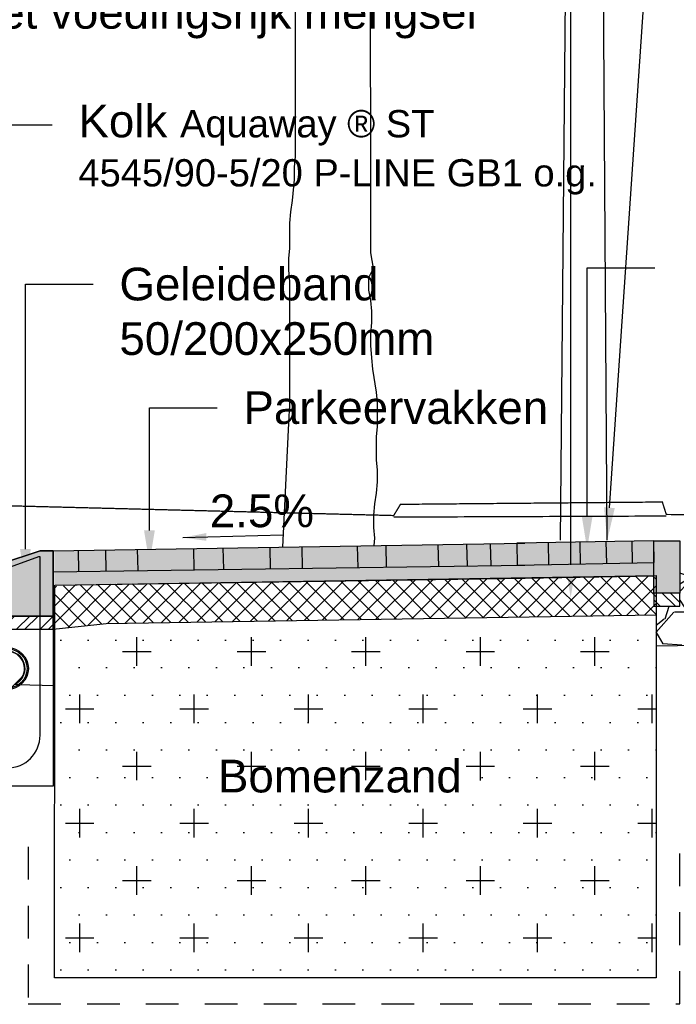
# Model space of a CAD drawing. Header units: metres. Extents: x 8 to 122, y -18 to 26.
# Tile 26 of 54: x 21.7 to 24.21, y 9.73 to 13.49. Entities that reach past the tile are written whole.
import ezdxf
from ezdxf import colors
from ezdxf.entities.mleader import LeaderData, LeaderLine
from ezdxf.math import Vec2, Vec3

# ---------------------------------------------------------------- set-up
doc = ezdxf.new("R2010")
doc.units = ezdxf.units.M
doc.set_wipeout_variables(frame=1)
doc.header["$PDMODE"] = 1
doc.linetypes.add('ACAD_ISO02W100', pattern=[15, 12, -3])
doc.linetypes.add('DASHED2', pattern=[0.375, 0.25, -0.125])
doc.layers.add('N-WE-AL-DETAIL-G', color=7, linetype='Continuous')
doc.layers.add('X-XX-AL-DETAIL-G', color=7, linetype='Continuous')
doc.layers.add('X-XX-AL-AANKLEDING-T25', color=7, linetype='Continuous', lineweight=25)
doc.styles.add('NLCS_ISO', font='arial.ttf')
doc.styles.add('ROMANS', font='romans.shx', dxfattribs={"width": 0.9})
doc.styles.get("Standard").update_dxf_attribs({"font": 'arial.ttf'})
doc.dimstyles.new('1_50', dxfattribs={"dimscale": 0.05, "dimtxt": 1.8, "dimasz": 1.8, "dimexe": 1.8, "dimexo": 0.625, "dimgap": 0.9, "dimtad": 1, "dimlfac": -1, "dimzin": 0, "dimdsep": 46, "dimtxsty": 'ROMANS', "dimcen": 0.9, "dimse1": 1, "dimse2": 1, "dimadec": 0, "dimazin": 0, "dimtfac": 1, "dimtix": 1, "dimtofl": 0, "dimtmove": 2, "dimatfit": 3, "dimfxl": 1, "dimtolj": 1, "dimtzin": 0, "dimarcsym": 0})
doc.dimstyles.new('NLCS_1-50', dxfattribs={"dimscale": 0.05, "dimtxt": 2.5, "dimasz": 2.5, "dimexe": 1.25, "dimexo": 0.625, "dimtad": 1, "dimtxsty": 'Standard', "dimblk": 'OBLIQUE', "dimcen": 0, "dimse1": 1, "dimse2": 1, "dimadec": 0, "dimazin": 0, "dimtfac": 1, "dimtmove": 0, "dimatfit": 3, "dimfxl": 1, "dimarcsym": 0})

# ---------------------------------------------------------------- blocks, each defined once
blk = doc.blocks.new('Boom_zijaanzicht')
at = {"color": 0, "ltscale": 0.05, "flags": 128}
for points in [[(-0.3496592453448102, 0.005623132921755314), (-0.3522413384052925, 0.03431743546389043), (-0.3485603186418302, 0.07440167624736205), (-0.3485169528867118, 0.1217779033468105), (-0.3521212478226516, 0.1655131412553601), (-0.3593732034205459, 0.2056073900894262), (-0.3629774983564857, 0.2493426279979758), (-0.3629374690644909, 0.2930745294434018), (-0.3592564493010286, 0.3331587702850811), (-0.3591763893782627, 0.4206225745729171), (-0.362784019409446, 0.4607134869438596), (-0.3627006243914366, 0.5518216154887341), (-0.3590196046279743, 0.5919058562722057), (-0.3443622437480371, 0.6793563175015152), (-0.3406778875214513, 0.7230848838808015), (-0.336990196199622, 0.7704577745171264), (-0.3369501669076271, 0.8141896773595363), (-0.340554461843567, 0.8579249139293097), (-0.3405144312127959, 0.9016568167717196), (-0.3368334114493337, 0.9417410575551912), (-0.3295080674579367, 0.9818219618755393), (-0.3294647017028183, 1.029198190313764), (-0.3476529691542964, 1.065658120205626), (-0.3366666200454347, 1.123957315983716), (-0.3359961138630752, 2.389876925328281)], [(-0.04768443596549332, 2.120060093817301), (-0.04777116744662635, 1.491897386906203), (-0.04416353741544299, 1.45180647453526), (-0.04420690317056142, 1.40443024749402), (-0.03699164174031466, 1.324248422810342), (-0.02974302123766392, 1.280509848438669), (-0.02613872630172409, 1.236774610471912), (-0.02622545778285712, 1.14202215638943), (-0.02261782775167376, 1.101931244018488), (-0.02265785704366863, 1.058199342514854), (-0.02634221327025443, 1.014470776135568), (-0.02677587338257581, 0.5407085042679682), (-0.02316824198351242, 0.5006175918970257), (0, 0)]]:
    blk.add_lwpolyline(points, dxfattribs=at)
blk = doc.blocks.new('Combikolk_dwp')
at = {"color": 0}
blk.add_lwpolyline([(-0.2844364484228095, -0.9000000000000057), (-0.2844364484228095, -0.04999999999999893), (-0.1344364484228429, -0.04999999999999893), (0.01556355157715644, 0), (0.06556355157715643, 0), (0.06556355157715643, -0.9000000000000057)], close=True, dxfattribs=at)
blk.add_lwpolyline([(-0.2344364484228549, -0.09689361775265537), (-0.2344364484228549, -0.7049999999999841, 0.9999999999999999), (0.01556355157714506, -0.7049999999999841), (0.01556355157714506, -0.02393887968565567), (0.008949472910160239, -0.02393887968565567), (-0.09943644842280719, -0.06252735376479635), (-0.09943644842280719, -0.09689361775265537)], format="xyb", close=True, dxfattribs=at)
for radius in [0.08, 0.075]:
    blk.add_circle((-0.1094364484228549, -0.4499999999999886), radius, dxfattribs=at)
blk = doc.blocks.new('_Oblique')
at = {"color": 0, "linetype": 'ByBlock', "lineweight": -2}
blk.add_line((-0.5, -0.5), (0.5, 0.5), dxfattribs=at)
blk = doc.blocks.new('*D62')
at = {"layer": 'Defpoints', "color": 0, "transparency": 16777216}
for p in [(24.13449170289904, 11.50831054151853), (21.63366276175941, 11.40359397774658), (24.13449170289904, 7.557925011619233)]:
    blk.add_point(p, dxfattribs=at)
at = {"layer": 'N-WE-AL-DETAIL-G', "color": 0, "lineweight": -2, "transparency": 16777216}
blk.add_line((21.63366276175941, 7.557925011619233), (24.13449170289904, 7.557925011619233), dxfattribs=at)
at = {"layer": 'N-WE-AL-DETAIL-G', "color": 0, "lineweight": -2, "transparency": 16777216, "xscale": 0.125, "yscale": 0.125, "zscale": 0.125, "rotation": 180}
blk.add_blockref('_Oblique', (21.63366276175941, 7.557925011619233), dxfattribs=at)
at = {"layer": 'N-WE-AL-DETAIL-G', "color": 0, "lineweight": -2, "transparency": 16777216, "xscale": 0.125, "yscale": 0.125, "zscale": 0.125}
blk.add_blockref('_Oblique', (24.13449170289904, 7.557925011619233), dxfattribs=at)
at = {"layer": 'N-WE-AL-DETAIL-G', "color": 0, "transparency": 16777216, "insert": (22.88407723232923, 7.653806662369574), "char_height": 0.125, "attachment_point": 5}
blk.add_mtext('Parkeerstrook / boom', dxfattribs=at)
blk = doc.blocks.new('*D79')
at = {"layer": 'Defpoints', "color": 0, "transparency": 16777216}
for p in [(26.13309534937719, 11.53142174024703), (24.13449170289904, 11.50831054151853), (26.13309534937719, 7.557925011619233)]:
    blk.add_point(p, dxfattribs=at)
at = {"layer": 'N-WE-AL-DETAIL-G', "color": 0, "lineweight": -2, "transparency": 16777216}
blk.add_line((24.13449170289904, 7.557925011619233), (26.13309534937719, 7.557925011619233), dxfattribs=at)
at = {"layer": 'N-WE-AL-DETAIL-G', "color": 0, "lineweight": -2, "transparency": 16777216, "xscale": 0.125, "yscale": 0.125, "zscale": 0.125, "rotation": 180}
blk.add_blockref('_Oblique', (24.13449170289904, 7.557925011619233), dxfattribs=at)
at = {"layer": 'N-WE-AL-DETAIL-G', "color": 0, "lineweight": -2, "transparency": 16777216, "xscale": 0.125, "yscale": 0.125, "zscale": 0.125}
blk.add_blockref('_Oblique', (26.13309534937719, 7.557925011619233), dxfattribs=at)
at = {"layer": 'N-WE-AL-DETAIL-G', "color": 0, "transparency": 16777216, "insert": (25.13379352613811, 7.669026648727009), "char_height": 0.125, "attachment_point": 5}
blk.add_mtext('Fietspad', dxfattribs=at)
blk = doc.blocks.new('*D71')
at = {"layer": 'Defpoints', "color": 0, "transparency": 16777216}
for p in [(21.83366276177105, 11.47026064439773), (21.63366276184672, 11.39814325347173), (21.83366276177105, 8.079914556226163)]:
    blk.add_point(p, dxfattribs=at)
at = {"layer": 'N-WE-AL-DETAIL-G', "color": 0, "lineweight": -2, "transparency": 16777216}
for p, q in [((21.63366276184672, 8.079914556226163), (21.83366276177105, 8.079914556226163)), ((21.83366276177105, 8.079914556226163), (22.34542947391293, 8.079914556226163))]:
    blk.add_line(p, q, dxfattribs=at)
at = {"layer": 'N-WE-AL-DETAIL-G', "color": 0, "lineweight": -2, "transparency": 16777216, "xscale": 0.125, "yscale": 0.125, "zscale": 0.125, "rotation": 180}
blk.add_blockref('_Oblique', (21.63366276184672, 8.079914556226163), dxfattribs=at)
at = {"layer": 'N-WE-AL-DETAIL-G', "color": 0, "lineweight": -2, "transparency": 16777216, "xscale": 0.125, "yscale": 0.125, "zscale": 0.125}
blk.add_blockref('_Oblique', (21.83366276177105, 8.079914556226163), dxfattribs=at)
at = {"layer": 'N-WE-AL-DETAIL-G', "color": 0, "transparency": 16777216, "insert": (22.15204611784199, 8.186283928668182), "char_height": 0.125, "attachment_point": 5}
blk.add_mtext('0,20', dxfattribs=at)
blk = doc.blocks.new('*D72')
at = {"layer": 'Defpoints', "color": 0, "transparency": 16777216}
for p in [(24.13449170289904, 11.50831054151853), (21.83366276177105, 11.47026064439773), (24.13449170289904, 8.079914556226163)]:
    blk.add_point(p, dxfattribs=at)
at = {"layer": 'N-WE-AL-DETAIL-G', "color": 0, "lineweight": -2, "transparency": 16777216}
blk.add_line((21.83366276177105, 8.079914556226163), (24.13449170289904, 8.079914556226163), dxfattribs=at)
at = {"layer": 'N-WE-AL-DETAIL-G', "color": 0, "lineweight": -2, "transparency": 16777216, "xscale": 0.125, "yscale": 0.125, "zscale": 0.125, "rotation": 180}
blk.add_blockref('_Oblique', (21.83366276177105, 8.079914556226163), dxfattribs=at)
at = {"layer": 'N-WE-AL-DETAIL-G', "color": 0, "lineweight": -2, "transparency": 16777216, "xscale": 0.125, "yscale": 0.125, "zscale": 0.125}
blk.add_blockref('_Oblique', (24.13449170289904, 8.079914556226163), dxfattribs=at)
at = {"layer": 'N-WE-AL-DETAIL-G', "color": 0, "transparency": 16777216, "insert": (22.98407723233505, 8.186283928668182), "char_height": 0.125, "attachment_point": 5}
blk.add_mtext('2,30', dxfattribs=at)
blk = doc.blocks.new('*D73')
at = {"layer": 'Defpoints', "color": 0, "transparency": 16777216}
for p in [(26.13309534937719, 11.54554465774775), (24.13449170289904, 11.50831054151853), (26.13309534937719, 8.079914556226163)]:
    blk.add_point(p, dxfattribs=at)
at = {"layer": 'N-WE-AL-DETAIL-G', "color": 0, "lineweight": -2, "transparency": 16777216}
blk.add_line((24.13449170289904, 8.079914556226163), (26.13309534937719, 8.079914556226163), dxfattribs=at)
at = {"layer": 'N-WE-AL-DETAIL-G', "color": 0, "lineweight": -2, "transparency": 16777216, "xscale": 0.125, "yscale": 0.125, "zscale": 0.125, "rotation": 180}
blk.add_blockref('_Oblique', (24.13449170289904, 8.079914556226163), dxfattribs=at)
at = {"layer": 'N-WE-AL-DETAIL-G', "color": 0, "lineweight": -2, "transparency": 16777216, "xscale": 0.125, "yscale": 0.125, "zscale": 0.125}
blk.add_blockref('_Oblique', (26.13309534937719, 8.079914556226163), dxfattribs=at)
at = {"layer": 'N-WE-AL-DETAIL-G', "color": 0, "transparency": 16777216, "insert": (25.13379352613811, 8.186283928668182), "char_height": 0.125, "attachment_point": 5}
blk.add_mtext('2,00', dxfattribs=at)
blk = doc.blocks.new('Opsluitband_100x200')
at = {"layer": 'N-WE-AL-DETAIL-G'}
h = blk.add_hatch(color=252, dxfattribs=at)
h.dxf.hatch_style = 1
h.paths.add_polyline_path([(0.09999999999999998, 0), (0, -1.387778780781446e-17), (0, -0.2), (0.09999999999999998, -0.2)])
at = {"layer": 'N-WE-AL-DETAIL-G', "linetype": 'Continuous'}
h = blk.add_hatch(dxfattribs=at)
h.set_pattern_fill('STEEL', color=252, scale=0.02, angle=90, style=0)
h.set_pattern_definition([(135, (-0.693957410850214, -0.005234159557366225), (-0.04490128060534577, -0.04490128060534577), []), (135, (-0.725707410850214, -0.005234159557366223), (-0.04490128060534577, -0.04490128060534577), [])])
h.paths.add_polyline_path([(0, -0.2), (-3.469446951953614e-18, -0.25), (0.09999999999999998, -0.25), (0.09999999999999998, -0.2)])
for points in [[(0, -0.2), (0, 0), (0.09999999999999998, 0), (0.09999999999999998, -0.2)], [(0, -0.2), (0, -0.25), (0.09999999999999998, -0.25), (0.09999999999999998, -0.2)]]:
    blk.add_lwpolyline(points, close=True)
blk = doc.blocks.new('hulpstuk 90 gr-v')
blk.add_wipeout([(-0.06247512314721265, 0.07000025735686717), (-0.06261141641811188, 0.12728391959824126), (-0.06640163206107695, 0.1387961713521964), (-0.06786128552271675, 0.15447442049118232), (-0.06530689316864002, 0.17161111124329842), (-0.05873845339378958, 0.18765397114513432), (-0.04979807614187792, 0.19895689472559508), (-0.03720856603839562, 0.20971290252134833), (-0.022247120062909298, 0.21645819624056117), (-0.007103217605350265, 0.21973969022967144), (0.005303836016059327, 0.22010430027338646), (0.02136002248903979, 0.21736972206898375), (0.03358461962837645, 0.21117134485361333), (0.045991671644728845, 0.20205608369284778), (0.05547941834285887, 0.19130007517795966), (0.06387242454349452, 0.17471030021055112), (0.06569699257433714, 0.16523042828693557), (0.06770401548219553, 0.15319828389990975), (0.06624436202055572, 0.1402546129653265), (0.0644197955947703, 0.13259779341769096), (0.062387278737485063, 0.1278323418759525), (0.06252487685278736, 0.07000025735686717), (0.06533326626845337, 0.0701556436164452), (0.06533326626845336, 0.02015550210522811), (0.06845222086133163, 0.02016292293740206), (0.06849980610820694, 0.00016297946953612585), (-0.06849980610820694, -0.00016297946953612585), (-0.06854739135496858, 0.019836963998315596), (-0.0655473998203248, 0.019844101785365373), (-0.06566636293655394, 0.06984396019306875)])
at = {"lineweight": 9}
for points in [[(-0.06270965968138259, 0.168575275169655), (-0.06247512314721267, 0.07000025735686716)], [(0.06229061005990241, 0.168461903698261), (0.06252487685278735, 0.07000025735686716)]]:
    blk.add_lwpolyline(points, dxfattribs=at)
at = {"color": 0, "lineweight": 9, "flags": 128}
for points in [[(-0.06554739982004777, 0.01984410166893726), (-0.06566636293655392, 0.06984396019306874), (0.06533326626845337, 0.07015564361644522), (0.06545222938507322, 0.02015578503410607)], [(-0.06854739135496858, 0.0198369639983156), (0.06845222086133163, 0.02016292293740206), (0.06849980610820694, 0.0001629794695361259), (-0.06849980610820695, -0.0001629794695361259), (-0.06854739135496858, 0.0198369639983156), (-0.06849980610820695, -0.0001629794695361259)]]:
    blk.add_lwpolyline(points, dxfattribs=at)
at = {"lineweight": 9}
for radius, start, end in [(0.0674733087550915, 338.1152868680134, 202.3874716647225), (0.06440221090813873, 346.365010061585, 194.2842083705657)]:
    blk.add_arc((-0.0002236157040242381, 0.1529823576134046), radius, start, end, dxfattribs=at)
blk = doc.blocks.new('Geleideband_5-20x25_a')
at = {"layer": 'N-WE-AL-DETAIL-G'}
h = blk.add_hatch(color=252, dxfattribs=at)
h.dxf.hatch_style = 1
h.paths.add_polyline_path([(0.2000000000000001, -0.25), (0, -0.25), (0, 0), (0.05000000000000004, 0), (0.2000000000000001, -0.04999999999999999)])
at = {"layer": 'N-WE-AL-DETAIL-G', "linetype": 'Continuous'}
h = blk.add_hatch(dxfattribs=at)
h.set_pattern_fill('STEEL', color=252, scale=0.02, angle=90, style=0)
h.set_pattern_definition([(135, (-16.71000581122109, -10.69827768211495), (-0.04490128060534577, -0.04490128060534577), []), (135, (-16.74175581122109, -10.69827768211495), (-0.04490128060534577, -0.04490128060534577), [])])
h.paths.add_polyline_path([(0.0002026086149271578, -0.3000000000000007), (0, -0.25), (0.2000000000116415, -0.25), (0.2000000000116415, -0.1752674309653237), (0.3500000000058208, -0.1714750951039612), (0.3499999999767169, -0.3000000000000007)])
blk.add_lwpolyline([(0.2000000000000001, -0.25), (0, -0.25), (0, 0), (0.05000000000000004, 0), (0.2000000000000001, -0.04999999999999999)], close=True)
blk.add_lwpolyline([(0.0002026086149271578, -0.3000000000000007), (0, -0.25), (0.2000000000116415, -0.25), (0.2000000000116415, -0.1752674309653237), (0.3500000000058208, -0.1714750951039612), (0.3499999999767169, -0.3000000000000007)], close=True, dxfattribs=at)

msp = doc.modelspace()

# ---------------------------------------------------------------- hatches: boundary and pattern name
at = {"layer": 'N-WE-AL-DETAIL-G', "true_color": 0xb97150}
h = msp.add_hatch(color=13, dxfattribs=at)
h.dxf.hatch_style = 1
h.paths.add_polyline_path([(22.029283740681, 11.46747742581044), (23.40926787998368, 11.48966998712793), (23.41105444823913, 11.40605493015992), (22.03100535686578, 11.38703322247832)])
at = {"layer": 'N-WE-AL-DETAIL-G'}
h = msp.add_hatch(color=253, dxfattribs=at)
h.dxf.hatch_style = 1
h.paths.add_polyline_path([(23.60067590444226, 11.49274816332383), (23.40926905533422, 11.48967000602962), (23.41105444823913, 11.40605493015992), (23.60244332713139, 11.40869291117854)])
at = {"layer": 'N-WE-AL-DETAIL-G', "true_color": 0x71432d}
h = msp.add_hatch(color=17, dxfattribs=at)
h.dxf.hatch_style = 1
h.paths.add_polyline_path([(24.12449170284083, 11.50238140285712), (23.60067590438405, 11.49274817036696), (23.60244332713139, 11.40869291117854), (24.12627185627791, 11.41900936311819)])
at = {"layer": 'N-WE-AL-DETAIL-G'}
h = msp.add_hatch(color=253, dxfattribs=at)
h.dxf.hatch_style = 1
h.paths.add_polyline_path([(22.029283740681, 11.46747742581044), (21.83366276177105, 11.46433150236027), (21.83366276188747, 11.38431318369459), (22.03100535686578, 11.38703322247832)])
at = {"layer": 'N-WE-AL-DETAIL-G', "linetype": 'Continuous'}
h = msp.add_hatch(dxfattribs=at)
h.set_pattern_fill('AR-SAND', color=252, scale=0.001, angle=45, style=0)
h.set_pattern_definition([(82.50000000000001, (24.09905303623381, 10.59234994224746), (-0.03573813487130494, 0.0334753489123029), [0, -0.03860799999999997, 0, -0.04317999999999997, 0, -0.04127499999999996]), (52.49999999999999, (24.09905303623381, 10.59234994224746), (-0.01890109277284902, 0.08247328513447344), [0, -0.020828, 0, -0.034798, 0, -0.013335]), (12.5, (24.07696160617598, 10.57025851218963), (0.05582998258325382, 0.05603323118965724), [0, -0.0127, 0, -0.04572, 0, -0.05969]), (2.499999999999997, (24.07696160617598, 10.57025851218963), (0.03822811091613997, 0.06975507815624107), [0, -0.00635, 0, -0.029972, 0, -0.03429])])
h.paths.add_polyline_path([(24.12449170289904, 11.36896362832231), (24.12449170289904, 11.41897430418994), (21.83366276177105, 11.38431317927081), (21.83366276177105, 11.33425408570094)])
h = msp.add_hatch(dxfattribs=at)
h.set_pattern_fill('GRAVEL', color=252, scale=0.015, style=0)
h.set_pattern_definition([(228.0127875, (15.48344102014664, 11.43765734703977), (-3.048000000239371, -3.428999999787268), [0.051258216, -5.07457254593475]), (184.969741, (15.44915102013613, 11.39955734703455), (4.571999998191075, 0.3810000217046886), [0.08796070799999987, -8.708107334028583]), (132.5104471, (15.36152102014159, 11.39193734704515), (3.810000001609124, -4.190999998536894), [0.062022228, -6.140208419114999]), (267.273689, (15.21293102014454, 11.29668734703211), (0.3810000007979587, 7.619999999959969), [0.08010067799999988, -7.929965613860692]), (292.83365418, (15.20912102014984, 11.21667734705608), (-1.905000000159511, 4.571999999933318), [0.07854505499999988, -7.775971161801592]), (357.2736889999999, (15.23960102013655, 11.14428734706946), (-7.619999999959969, 0.3810000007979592), [0.08010067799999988, -7.929965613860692]), (37.69424047, (15.31961102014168, 11.14047734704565), (-4.952999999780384, -3.810000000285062), [0.105929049, -10.48696729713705]), (72.25532837, (15.40343102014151, 11.20524734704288), (2.667000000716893, 8.381999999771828), [0.100007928, -9.90078849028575]), (121.42956562, (15.43391102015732, 11.30049734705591), (-3.048000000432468, 4.952999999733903), [0.08037195, -7.956831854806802]), (175.2363583, (15.39200102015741, 11.36907734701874), (4.190999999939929, -0.3810000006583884), [0.09175699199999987, -4.496090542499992]), (222.3974378, (15.30056102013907, 11.37669734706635), (-4.571999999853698, -4.191000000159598), [0.118661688, -11.74751587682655]), (138.81407483, (15.59012102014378, 11.29287734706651), (-2.666999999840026, 2.286000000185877), [0.04050068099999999, -4.0095848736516]), (171.4692344, (15.55964102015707, 11.31954734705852), (4.953000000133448, -0.7619999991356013), [0.07705229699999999, -7.628195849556]), (225, (15.48344102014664, 11.33097734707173), (-5.329070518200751e-17, -0.3810000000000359), [0.053881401, -0.4849339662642]), (203.19859051, (15.45677102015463, 11.37669734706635), (1.905000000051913, 0.7619999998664), [0.02901619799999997, -2.872593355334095]), (291.80140949, (15.43010102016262, 11.36526734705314), (-0.3810000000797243, 1.142999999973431), [0.041034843, -2.0107129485]), (30.96375653, (15.44534102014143, 11.32716734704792), (1.143000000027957, 0.7619999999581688), [0.06664794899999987, -2.154944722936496]), (161.56505118, (15.50249102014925, 11.36145734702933), (0.7620000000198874, -0.380999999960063), [0.048193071, -1.1566347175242]), (16.389540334, (15.20912102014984, 11.36526734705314), (3.810000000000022, 1.143000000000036), [0.06751320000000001, -6.68382400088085]), (70.34617594, (15.27389102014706, 11.38431734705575), (-1.524000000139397, -4.190999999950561), [0.056639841, -5.607332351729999]), (293.19859051, (15.50249102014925, 11.43765734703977), (-0.7619999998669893, 1.905000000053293), [0.05803201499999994, -2.843577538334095]), (343.6104596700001, (15.52535102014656, 11.38431734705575), (-3.810000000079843, 1.142999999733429), [0.06751319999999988, -6.683824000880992]), (339.44395478, (15.20912102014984, 11.12904734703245), (-1.904999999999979, 0.7620000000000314), [0.06510527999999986, -3.190160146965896]), (294.7751406, (15.27008102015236, 11.10618734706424), (-1.90500000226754, 4.190999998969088), [0.05455081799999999, -5.400539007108]), (66.80140949, (15.50630102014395, 11.05665734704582), (0.7619999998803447, 1.905000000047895), [0.05803201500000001, -2.843577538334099]), (17.35402464, (15.52916102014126, 11.10999734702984), (-4.952999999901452, -1.524000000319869), [0.06386741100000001, -6.322856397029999]), (69.44395478, (15.31961102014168, 11.05665734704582), (-0.7620000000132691, -1.904999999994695), [0.03255263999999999, -3.2227127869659]), (101.309932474, (15.48344102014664, 11.05665734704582), (-0.38100000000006, 1.524000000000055), [0.01942719, -1.9232992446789]), (165.963756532, (15.47963102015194, 11.07570734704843), (1.142999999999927, -0.3809999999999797), [0.078545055, -1.49235818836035]), (186.00900596, (15.40343102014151, 11.09475734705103), (3.809999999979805, 0.381000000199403), [0.07279004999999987, -7.206204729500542]), (303.69006753, (15.44534102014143, 11.29287734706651), (-0.3810000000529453, 0.7619999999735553), [0.054948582, -1.318766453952]), (353.15722659, (15.47582102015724, 11.2471573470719), (6.477000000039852, -0.761999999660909), [0.095933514, -9.49740135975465]), (60.9453959, (15.57107102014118, 11.23572734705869), (-1.524000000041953, -2.666999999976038), [0.039226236, -3.883408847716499]), (90, (15.59012102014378, 11.2700173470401), (-0.3809999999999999, 0.3809999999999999), [0.02286, -0.35814]), (120.25643716, (15.39581102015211, 11.10618734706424), (1.523999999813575, -2.667000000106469), [0.052930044, -5.240091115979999]), (48.01278749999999, (15.3691410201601, 11.15190734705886), (3.048000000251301, 3.428999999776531), [0.102516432, -5.023314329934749]), (0, (15.43772102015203, 11.22810734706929), (0.3809999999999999, 0.3809999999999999), [0.09906, -0.28194]), (325.3048465, (15.53678102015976, 11.22810734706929), (3.81000000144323, -2.666999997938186), [0.060241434, -5.963897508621]), (254.0546040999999, (15.58631102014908, 11.19381734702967), (-0.3809999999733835, -1.524000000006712), [0.05547436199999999, -2.7182475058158]), (207.64597536, (15.57107102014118, 11.14047734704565), (-7.239000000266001, -3.809999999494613), [0.09032176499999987, -8.941869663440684]), (175.42607874, (15.49106102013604, 11.09856734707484), (-4.952999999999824, 0.3809999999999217), [0.09555441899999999, -9.459876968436])])
h.paths.add_polyline_path([(24.22449170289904, 11.25238139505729), (24.13366275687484, 11.25238139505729), (24.13366276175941, 11.10148193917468), (26.55284131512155, 11.14066668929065), (26.54557376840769, 11.28142174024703), (26.13322396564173, 11.28142174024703), (26.13302943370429, 11.42642171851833), (24.2245365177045, 11.39923537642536)])
at = {"layer": 'N-WE-AL-DETAIL-G'}
h = msp.add_hatch(dxfattribs=at)
h.set_pattern_fill('ANSI37', color=252, scale=0.015)
h.set_pattern_definition([(45, (0.6065823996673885, -0.005929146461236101), (-0.03367596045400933, 0.03367596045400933), []), (135, (0.6065823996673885, -0.005929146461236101), (-0.03367596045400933, -0.03367596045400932), [])])
h.paths.add_polyline_path([(21.91352724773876, 11.33412073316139), (21.83506707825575, 11.32814853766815), (21.82922631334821, 11.16433149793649), (22.03421761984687, 11.18611395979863), (24.1336627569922, 11.21914748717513), (24.13366275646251, 11.36914748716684), (23.63299723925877, 11.35911027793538)])
at = {"layer": 'N-WE-AL-DETAIL-G', "linetype": 'Continuous'}
h = msp.add_hatch(dxfattribs=at)
h.set_pattern_fill('AGR-BOMENZAND', color=252, scale=0.07, style=0, pattern_type=2)
h.set_pattern_definition([(0, (198265.813073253, 354759.9228775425), (0.035, 0.105), [0, -0.105]), (0, (198265.813073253, 354759.9228775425), (0.21875, 0.21875), [0.109375, -0.3281250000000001]), (90, (198265.867760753, 354759.8681900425), (-0.21875, 0.21875), [0.109375, -0.3281250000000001])])
h.paths.add_polyline_path([(22.0322589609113, 11.18608314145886), (21.83491378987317, 11.16494081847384), (21.83491093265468, 11.16189870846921), (21.83366276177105, 9.83295834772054), (24.13366276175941, 9.83295834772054), (24.13366275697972, 11.21914748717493)])

# ---------------------------------------------------------------- linework, layer by layer
for p, q in [((21.82922631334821, 11.46426015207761), (23.63199505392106, 11.49325183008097)), ((21.82922631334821, 11.3842520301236), (23.63199505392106, 11.40910023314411)), ((23.63299723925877, 11.35911027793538), (24.12449170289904, 11.36896362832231)), ((24.13366276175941, 11.10148193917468), (26.55284131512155, 11.14066668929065))]:
    msp.add_line(p, q, dxfattribs=at)
at = {"layer": 'N-WE-AL-DETAIL-G', "color": 252, "linetype": 'Continuous'}
for p, q in [((22.47782248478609, 11.47494253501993), (22.47957154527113, 11.39321596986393)), ((22.65659584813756, 11.47756570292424), (22.6583483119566, 11.3956801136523)), ((22.77932498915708, 11.47953940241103), (22.7810834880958, 11.3973718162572)), ((22.99139154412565, 11.48163274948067), (22.99313229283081, 11.40029456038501)), ((23.10035185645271, 11.48470207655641), (23.10212614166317, 11.40179686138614)), ((23.29970504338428, 11.48790802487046), (23.30148913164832, 11.40454475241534)), ((23.72058984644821, 11.49522871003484), (23.72237635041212, 11.41175256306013)), ((23.84163557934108, 11.49669635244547), (23.84341740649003, 11.41343873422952)), ((23.94160936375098, 11.49899124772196), (23.94339954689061, 11.41534318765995)), ((24.04056089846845, 11.50082554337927), (24.04234788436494, 11.41732687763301)), ((24.04058974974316, 11.49947743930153), (24.04229553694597, 11.41977286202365)), ((22.15066069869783, 11.47057341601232), (22.1524127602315, 11.38870662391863)), ((22.36533282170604, 11.47288168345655), (22.36707096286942, 11.39166533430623))]:
    msp.add_line(p, q, dxfattribs=at)
at = {"layer": 'N-WE-AL-DETAIL-G', "color": 251, "linetype": 'Continuous'}
for p, q in [((23.409276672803, 11.48912322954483), (23.41105444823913, 11.40605493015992)), ((23.49968201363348, 11.49112400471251), (23.50147593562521, 11.40730124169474)), ((21.92463554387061, 11.46579449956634), (21.92635201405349, 11.38559074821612)), ((22.029283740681, 11.46747742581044), (22.03100535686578, 11.38703322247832))]:
    msp.add_line(p, q, dxfattribs=at)
at = {"layer": 'N-WE-AL-DETAIL-G', "flags": 128}
for points in [[(23.94654607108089, 11.50407568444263), (23.91330991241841, 16.53045012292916), (23.35959414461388, 16.53481010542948), (23.17321480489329, 16.53219726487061), (23.17257992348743, 16.31389874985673), (23.35929730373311, 16.3142216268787), (23.36304417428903, 16.48119055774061), (23.81284481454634, 16.48058527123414), (23.76654623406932, 11.50431790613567)], [(21.83507161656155, 11.33298051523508), (24.13366276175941, 11.36914748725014)], [(21.83507161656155, 11.33298051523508), (23.63299723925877, 11.35911027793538)]]:
    msp.add_lwpolyline(points, dxfattribs=at)
at = {"layer": 'N-WE-AL-DETAIL-G', "color": 42, "linetype": 'ACAD_ISO02W100', "ltscale": 0.01, "const_width": 0.005, "flags": 128}
for points in [[(27.5301653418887, 11.61262047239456), (26.33360998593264, 11.60180430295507), (26.28360998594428, 11.55180430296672), (24.47879998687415, 11.5007440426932), (24.45879998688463, 11.60074404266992), (24.17238296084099, 11.60276941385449), (24.1572833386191, 11.65043492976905), (23.15643666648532, 11.64147779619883), (23.13054423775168, 11.59870418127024), (18.88185336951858, 11.70600247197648)], [(23.13054423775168, 11.592775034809), (24.17238296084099, 11.59684026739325)]]:
    msp.add_lwpolyline(points, dxfattribs=at)
at = {"layer": 'N-WE-AL-DETAIL-G'}
msp.add_lwpolyline([(24.12449170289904, 11.50238139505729), (23.60067590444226, 11.49274816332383), (23.60244332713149, 11.40869291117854), (24.12627185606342, 11.41900936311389)], close=True, dxfattribs=at)
at = {"layer": 'N-WE-AL-DETAIL-G', "flags": 128}
msp.add_lwpolyline([(24.13366275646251, 11.36914748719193), (24.13366276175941, 9.83295834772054), (21.83366276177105, 9.83295834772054), (21.83491093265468, 11.16189870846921), (21.83506253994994, 11.32331656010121), (21.83507161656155, 11.33298051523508)], close=True, dxfattribs=at)
at = {"layer": 'N-WE-AL-DETAIL-G', "linetype": 'Continuous'}
msp.add_lwpolyline([(21.83366276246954, 10.94753791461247), (18.88185336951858, 11.02819272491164), (15.93004397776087, 10.94753791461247)], dxfattribs=at)
at = {"layer": 'N-WE-AL-DETAIL-G', "linetype": 'DASHED2', "ltscale": 0.5}
msp.add_lwpolyline([(21.73366276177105, 10.33295834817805), (21.73366276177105, 9.732958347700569), (24.22453602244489, 9.732958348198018), (24.22453602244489, 10.33295834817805)], dxfattribs=at)
at = {"layer": 'X-XX-AL-DETAIL-G'}
msp.add_lwpolyline([(21.82922631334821, 11.16433149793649), (22.0322589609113, 11.18608314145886), (24.13366275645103, 11.21914748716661)], dxfattribs=at)

# ---------------------------------------------------------------- block references
at = {"layer": 'N-WE-AL-DETAIL-G', "color": 252, "xscale": -1}
msp.add_blockref('Boom_zijaanzicht', (22.70610855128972, 11.47836195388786), dxfattribs=at)
at = {"layer": 'N-WE-AL-DETAIL-G'}
for name, p in [('Opsluitband_100x200', (24.12449170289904, 11.50238139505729)), ('Combikolk_dwp', (21.76366276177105, 11.46433149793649))]:
    msp.add_blockref(name, p, dxfattribs=at)
at = {"layer": 'N-WE-AL-DETAIL-G', "xscale": -1}
msp.add_blockref('Geleideband_5-20x25_a', (21.82922631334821, 11.46426015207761), dxfattribs=at)

# ---------------------------------------------------------------- texts
at = {"layer": 'X-XX-AL-AANKLEDING-T25', "style": 'NLCS_ISO'}
msp.add_text('2.5%%%', height=0.125, dxfattribs=at).set_placement((22.42788252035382, 11.55419935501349))
at = {"layer": 'X-XX-AL-AANKLEDING-T25', "insert": (22.45901896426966, 10.66577316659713), "char_height": 0.125, "width": 1.406589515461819, "attachment_point": 1, "style": 'NLCS_ISO'}
msp.add_mtext('Bomenzand', dxfattribs=at)

# ---------------------------------------------------------------- dimensions: what is measured, and where the dimension line sits
at = {"layer": 'N-WE-AL-DETAIL-G'}
for base, p1, p2, picture, middle in [((26.13309534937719, 8.079914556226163), (24.13449170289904, 11.50831054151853), (26.13309534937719, 11.54554465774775), '*D73', (25.13379352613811, 8.186283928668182)), ((24.13449170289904, 8.079914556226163), (21.83366276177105, 11.47026064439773), (24.13449170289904, 11.50831054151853), '*D72', (22.98407723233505, 8.186283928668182)), ((21.83366276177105, 8.079914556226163), (21.63366276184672, 11.39814325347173), (21.83366276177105, 11.47026064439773), '*D71', (22.15204611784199, 8.186283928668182))]:
    dim = msp.add_linear_dim(base=base, p1=p1, p2=p2, dimstyle='NLCS_1-50', override={"dimzin": 0}, dxfattribs=at)
    dim.commit()
    dim.dimension.update_dxf_attribs({"geometry": picture, "text_midpoint": middle})
for base, p1, p2, text, picture, middle in [((26.13309534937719, 7.557925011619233), (24.13449170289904, 11.50831054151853), (26.13309534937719, 11.53142174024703), 'Fietspad', '*D79', (25.13379352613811, 7.669026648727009)), ((24.13449170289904, 7.557925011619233), (21.63366276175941, 11.40359397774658), (24.13449170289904, 11.50831054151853), 'Parkeerstrook / boom', '*D62', (22.88407723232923, 7.653806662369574))]:
    dim = msp.add_linear_dim(base=base, p1=p1, p2=p2, text=text, dimstyle='NLCS_1-50', override={"dimzin": 0}, dxfattribs=at)
    dim.commit()
    dim.dimension.update_dxf_attribs({"geometry": picture, "text_midpoint": middle})

# ---------------------------------------------------------------- leaders
msp.add_leader([(22.3247443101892, 11.51430261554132), (22.70704653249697, 11.52559837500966)], dimstyle='1_50', override={"dimtad": 0}, dxfattribs=at)
at = {"layer": 'X-XX-AL-AANKLEDING-T25'}
ml = msp.add_multileader_mtext('Standard', dxfattribs=at)
ml.set_content('Uitsparing aanbrengen', color=256, style='NLCS_ISO')
ml.set_leader_properties()
ml.build(insert=Vec2(0, 0))
ml.multileader.update_dxf_attribs({"arrow_head_size": 0.125})
ctx = ml.context
ctx.base_point, ctx.char_height, ctx.arrow_head_size, ctx.landing_gap_size, ctx.plane_origin = Vec3(21.92718717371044, 14.15489006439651), 0.125, 0.125, 0.1, Vec3(25.37442295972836, 11.53716522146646)
ctx.text_align_type = 2
notes = []
notes.append((ctx, [(0, (1, 1, 0), (24.12762654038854, 14.15489006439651), (-1, 0), 0.2593070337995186, [(0, [(23.94654607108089, 11.50407568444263)], 0, [])])]))
ctx.mtext.insert, ctx.mtext.alignment, ctx.mtext.flow_direction = Vec3(23.76831950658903, 14.23576489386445), 3, 5
ml = msp.add_multileader_mtext('Standard', dxfattribs=at)
ml.set_content('Vario-Treebox sandwich constructie\\Pingeveegd met voedingsrijk mengsel', color=256, style='NLCS_ISO')
ml.set_leader_properties()
ml.build(insert=Vec2(0, 0))
ml.multileader.update_dxf_attribs({"arrow_head_size": 0.125})
ctx = ml.context
ctx.base_point, ctx.char_height, ctx.arrow_head_size, ctx.landing_gap_size, ctx.plane_origin = Vec3(20.54683743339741, 13.71127775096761), 0.125, 0.125, 0.1, Vec3(25.05375944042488, 11.09355290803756)
ctx.text_align_type = 2
notes.append((ctx, [(0, (1, 1, 0), (23.80696302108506, 13.71127775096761), (-1, 0), 0.2593070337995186, [(0, [(23.80696302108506, 11.28493578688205)], 0, [])])]))
ctx.mtext.insert, ctx.mtext.alignment, ctx.mtext.flow_direction = Vec3(23.44765598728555, 13.79215258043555), 3, 5
ml = msp.add_multileader_mtext('Standard', dxfattribs=at)
ml.set_content('\\pxsa1.16667;Kolk {\\H0.83333x;Aquaway ® ST \\P4545/90-5/20 P-LINE GB1 o.g.}', color=256, style='NLCS_ISO')
ml.set_leader_properties()
ml.build(insert=Vec2(0, 0))
ml.multileader.update_dxf_attribs({"arrow_head_size": 0.125})
ctx = ml.context
ctx.base_point, ctx.char_height, ctx.arrow_head_size, ctx.landing_gap_size, ctx.plane_origin = Vec3(21.82566773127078, 13.09078606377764), 0.125, 0.125, 0.1, Vec3(20.31956427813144, 11.14195439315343)
notes.append((ctx, [(0, (1, 1, 0), (21.56636069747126, 13.09078606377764), (1, 0), 0.2593070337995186, [(0, [(21.56636069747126, 11.25120535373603)], 0, [])])]))
ctx.mtext.insert, ctx.mtext.flow_direction = Vec3(21.92566773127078, 13.16859836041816), 5
ml = msp.add_multileader_mtext('Standard', dxfattribs=at)
ml.set_content('Uitstapstrook', color=256, style='NLCS_ISO')
ml.set_leader_properties()
ml.build(insert=Vec2(0, 0))
ml.multileader.update_dxf_attribs({"arrow_head_size": 0.125})
ctx = ml.context
ctx.base_point, ctx.char_height, ctx.arrow_head_size, ctx.landing_gap_size, ctx.plane_origin = Vec3(24.12916501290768, 12.54455955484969), 0.125, 0.125, 0.1, Vec3(22.62306155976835, 11.09631238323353)
notes.append((ctx, [(0, (1, 1, 0), (23.86985797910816, 12.54455955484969), (1, 0), 0.2593070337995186, [(0, [(23.86985797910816, 11.4714325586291)], 0, [])])]))
ctx.mtext.insert, ctx.mtext.flow_direction = Vec3(24.22916501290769, 12.62441119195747), 5
ml = msp.add_multileader_mtext('Standard', dxfattribs=at)
ml.set_content('Geleideband \\P50/200x250mm', color=256, style='NLCS_ISO')
ml.set_leader_properties()
ml.build(insert=Vec2(0, 0))
ml.multileader.update_dxf_attribs({"arrow_head_size": 0.125})
ctx = ml.context
ctx.base_point, ctx.char_height, ctx.arrow_head_size, ctx.landing_gap_size, ctx.plane_origin = Vec3(21.98237712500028, 12.48210562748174), 0.125, 0.125, 0.1, Vec3(20.47627367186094, 11.23640830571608)
notes.append((ctx, [(0, (1, 1, 0), (21.72307009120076, 12.48210562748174), (1, 0), 0.2593070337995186, [(0, [(21.72307009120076, 11.34565926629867)], 0, [])])]))
ctx.mtext.insert, ctx.mtext.flow_direction = Vec3(22.08237712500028, 12.54567145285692), 5
ml = msp.add_multileader_mtext('Standard', dxfattribs=at)
ml.set_content('Parkeervakken', color=256, style='NLCS_ISO')
ml.set_leader_properties()
ml.build(insert=Vec2(0, 0))
ml.multileader.update_dxf_attribs({"arrow_head_size": 0.125})
ctx = ml.context
ctx.base_point, ctx.char_height, ctx.arrow_head_size, ctx.landing_gap_size, ctx.plane_origin = Vec3(22.45632786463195, 12.00996348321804), 0.125, 0.125, 0.1, Vec3(20.95022441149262, 11.04163887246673)
notes.append((ctx, [(0, (1, 1, 0), (22.19702083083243, 12.00996348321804), (1, 0), 0.2593070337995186, [(0, [(22.19702083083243, 11.41675904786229)], 0, [])])]))
ctx.mtext.insert, ctx.mtext.flow_direction = Vec3(22.55632786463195, 12.0734866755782), 5
for ctx, leaders in notes:
    for number, flags, end, landing, length, lines in leaders:
        leader = LeaderData()
        leader.index, (leader.has_last_leader_line, leader.has_dogleg_vector, leader.attachment_direction) = number, flags
        leader.last_leader_point, leader.dogleg_vector, leader.dogleg_length = Vec3(end), Vec3(landing), length
        for number, points, colour, breaks in lines:
            line = LeaderLine()
            line.index, line.vertices, line.color, line.breaks = number, Vec3.list(points), colors.encode_raw_color(colour), breaks
            leader.lines.append(line)
        ctx.leaders.append(leader)

# ---------------------------------------------------------------- next in the draw order: block references
at = {"lineweight": 9, "rotation": 314.8636781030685}
msp.add_blockref('hulpstuk 90 gr-v', (21.54595212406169, 10.90625582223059), dxfattribs=at)

doc.saveas('drawing.dxf')
